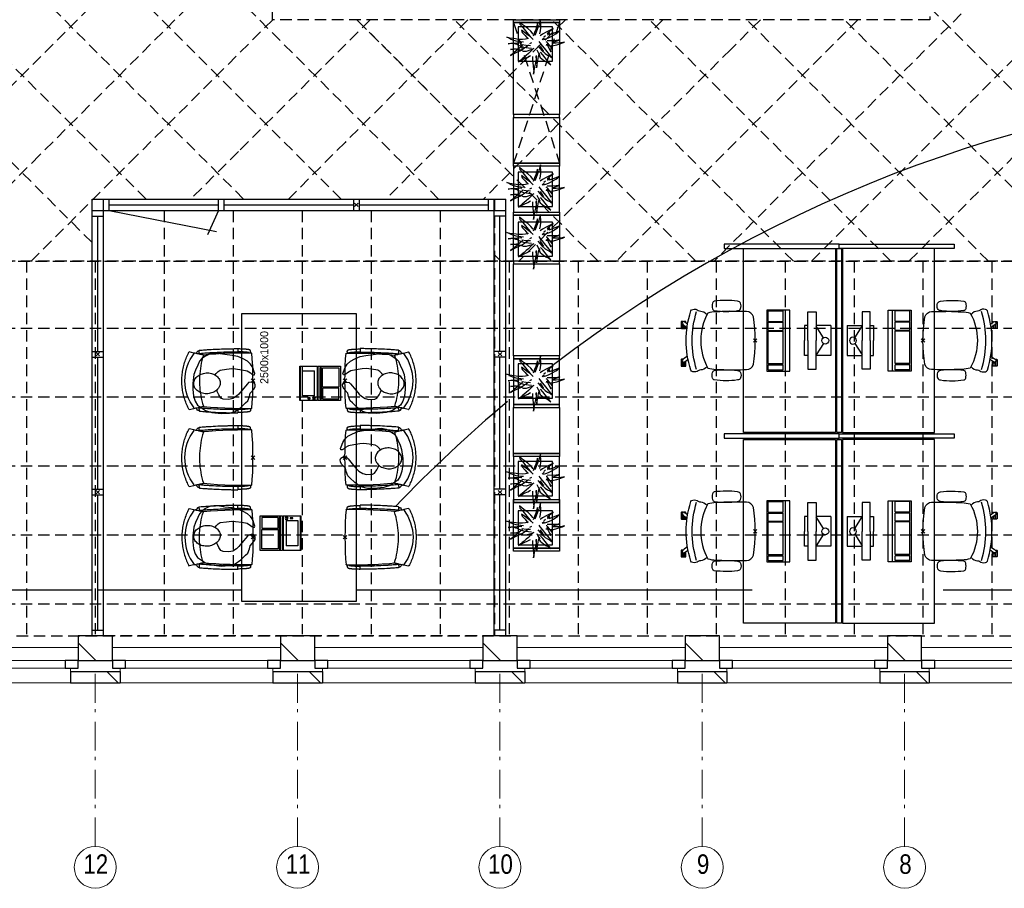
# Model space of a CAD drawing. Header units: millimetres. Extents: x 293454 to 524618, y 211738 to 307297.
# Tile 7 of 152: x 312580 to 321145, y 247976 to 255535. Entities that reach past the tile are written whole.
import ezdxf

# ---------------------------------------------------------------- set-up
doc = ezdxf.new("R2010")
doc.units = ezdxf.units.MM
doc.header["$LTSCALE"] = 400
doc.header["$PDMODE"] = 3
doc.header["$PDSIZE"] = 15
doc.linetypes.add('HIDDEN', pattern=[0.375, 0.25, -0.125])
doc.linetypes.add('STYLE_06', pattern=[1.041641, 0.625, -0.208282, 0.069427, -0.138931])
for name, color, linetype in [('-gd', 2, 'Continuous'), ('-ve', 2, 'HIDDEN'), ('co2-1-n-1-0-8_ip0', 7, 'Continuous'), ('inlay', 6, 'Continuous'), ('inr', 4, 'Continuous'), ('plafond', 255, 'HIDDEN'), ('plant', 114, 'Continuous'), ('plat', 5, 'Continuous'), ('sona-s008_ip0', 7, 'Continuous'), ('symbol', 1, 'Continuous'), ('timmerwerk-ge', 150, 'Continuous'), ('timmerwerk-ve', 8, 'HIDDEN')]:
    doc.layers.add(name, color=color, linetype=linetype)
for name, color, linetype, lineweight in [('Buitenkozijnen', 140, 'Continuous', 15), ('mat-baksteen', 5, 'Continuous', 25), ('mat-kalkzandsteen', 5, 'Continuous', 25), ('None', 7, 'Continuous', 9)]:
    doc.layers.add(name, color=color, linetype=linetype, lineweight=lineweight)
doc.styles.add('Arial Narrow', font='ARIALN.TTF', dxfattribs={"height": 222.25})
doc.styles.add('s100', font='stylu.ttf', dxfattribs={"height": 100})

# ---------------------------------------------------------------- blocks, each defined once
blk = doc.blocks.new('plafond b1')
at = {"layer": 'plafond'}
for p, q in [((20081.8, 5815.1), (15015.2, 10881.7)), ((27703.5, 10501.5), (22477.1, 5275.1)), ((27640.6, 9590.1), (23325.6, 5275.1)), ((28489.1, 9590.1), (24174.1, 5275.1)), ((19233.2, 5815.1), (15553.5, 9494.8)), ((18636.5, 9071.3), (15796.9, 6231.7)), ((18384.7, 5815.1), (15553.5, 8646.3)), ((18636.5, 8222.8), (16609.6, 6195.9)), ((17536.2, 5815.1), (15553.5, 7797.8)), ((26021.5, 5815.1), (24353.5, 7483.1)), ((17066.5, 5436.3), (15126.7, 7376.1)), ((18638.4, 7376.1), (17455.5, 6193.3)), ((19486.9, 7376.1), (18339.1, 6228.3)), ((20335.4, 7376.1), (19268, 6308.7)), ((21470.3, 5275.1), (19369.3, 7376.1)), ((20290.6, 6454.8), (19369.3, 7376.1)), ((22318.8, 5275.1), (20217.8, 7376.1)), ((21183.9, 7376.1), (20256.7, 6448.9)), ((23167.4, 5275.1), (21066.4, 7376.1)), ((22032.5, 7376.1), (21337.5, 6681.1)), ((23729.5, 7376.1), (21628.5, 5275.1)), ((24015.9, 5275.1), (21914.9, 7376.1)), ((22881, 7376.1), (22622.4, 7117.5)), ((24864.4, 5275.1), (22763.4, 7376.1)), ((25712.9, 5275.1), (23611.9, 7376.1)), ((22622.4, 7117.5), (20780, 5275.1)), ((21337.5, 6681.1), (20471.5, 5815.1)), ((20256.7, 6448.9), (19622.9, 5815.1)), ((19268, 6308.7), (18774.4, 5815.1)), ((16609.6, 6195.9), (15688.8, 5275.1)), ((17455.5, 6193.3), (16537.4, 5275.1)), ((18339.1, 6228.3), (17925.9, 5815.1)), ((17695, 5715.1), (17695, 2028.6)), ((18295, 5715.1), (18295, 2028.6)), ((18895, 5715.1), (18895, 2028.6)), ((18895, 5715.1), (18895, 2028.6)), ((19495, 5715.1), (19495, 2028.6)), ((20095, 5715.1), (20095, 2028.6)), ((20621.8, 5275.1), (20566.5, 5330.4)), ((5775, 5275.1), (34546.5, 5275.1)), ((34546.5, 5275.1), (5775, 5275.1)), ((16495, 5275.1), (16495, 2028.6)), ((17095, 5275.1), (17095, 2028.6)), ((17095, 5275.1), (17095, 2028.6)), ((20695, 5275.1), (20695, 2028.6)), ((21295, 5275.1), (21295, 2028.6)), ((21895, 5275.1), (21895, 2028.6)), ((21895, 5275.1), (21895, 2028.6)), ((22495, 5275.1), (22495, 2028.6)), ((23095, 5275.1), (23095, 2028.6)), ((23695, 5275.1), (23695, 2028.6)), ((24295, 5275.1), (24295, 2028.6)), ((24895, 5275.1), (24895, 2028.6)), ((24895, 5275.1), (24895, 2028.6)), ((34546.5, 4690.1), (210, 4690.1)), ((34546.5, 4090.1), (210, 4090.1)), ((34546.5, 3490.1), (210, 3490.1)), ((34546.5, 2890.1), (210, 2890.1)), ((34546.5, 2290.1), (210, 2290.1))]:
    blk.add_line(p, q, dxfattribs=at)
blk.add_lwpolyline([(35949, 9590.1), (35949, 15151.6), (210, 15151.6), (210, 2015.1), (34546.5, 2015.1)], dxfattribs=at)
for points in [[(18636.5, 9804.1), (24353.5, 9804.1), (24353.5, 7376.1), (18636.5, 7376.1)], [(17066.5, 5815.1), (20566.5, 5815.1), (20566.5, 2015.1), (17066.5, 2015.1)]]:
    blk.add_lwpolyline(points, close=True, dxfattribs=at)
blk = doc.blocks.new('*X48')
at = {"layer": 'None', "lineweight": 9}
blk.add_line((-148.5, -148.5), (4, 4), dxfattribs=at)
blk = doc.blocks.new('*X49')
at = {"layer": 'None', "lineweight": 9}
blk.add_line((100, 100), (200, 200), dxfattribs=at)
blk = doc.blocks.new('Penant best-uitbr  (2D)')
at = {"layer": 'mat-baksteen', "lineweight": 25}
for p, q in [((-215, 200), (215, 200)), ((-215, 100), (-215, 200)), ((215, 100), (215, 200)), ((-215, 100), (215, 100))]:
    blk.add_line(p, q, dxfattribs=at)
at = {"layer": 'mat-kalkzandsteen', "lineweight": 25}
blk.add_lwpolyline([(-148.5, 4), (148.5, 4), (148.5, -210), (-148.5, -210)], close=True, dxfattribs=at)
at = {"layer": 'mat-baksteen'}
blk.add_blockref('*X49', (0, 0), dxfattribs=at)
at = {"layer": 'mat-kalkzandsteen'}
blk.add_blockref('*X48', (0, 0), dxfattribs=at)
blk = doc.blocks.new('Gevelpui best-uitbr 1330 (2D)')
at = {"layer": 'Buitenkozijnen', "lineweight": 15}
for p, q in [((-731.5, 71), (731.5, 71)), ((-731.5, 4), (-731.5, 71)), ((-731.5, 4), (731.5, 4)), ((731.5, 4), (731.5, 71))]:
    blk.add_line(p, q, dxfattribs=at)
at = {"layer": 'Buitenkozijnen', "color": 92, "lineweight": 25}
for points in [[(-731.5, 71), (-617.5, 71), (-617.5, 4), (-731.5, 4)], [(617.5, 71), (731.5, 71), (731.5, 4), (617.5, 4)]]:
    blk.add_lwpolyline(points, close=True, dxfattribs=at)
at = {"layer": 'None', "color": 43, "linetype": 'Continuous', "lineweight": 9}
blk.add_line((-731.5, -107), (731.5, -107), dxfattribs=at)
at = {"layer": 'None', "color": 43, "linetype": 'Continuous', "lineweight": 9, "flags": 128}
blk.add_lwpolyline([(-665, 71), (-665, 200), (665, 200), (665, 71)], dxfattribs=at)
blk = doc.blocks.new('SONA-S008_B2')
at = {"layer": '-gd'}
blk.add_open_spline([(-253, -509.5), (-87.8, -560.2), (87.8, -560.2), (253, -509.5)], degree=3, dxfattribs=at)
for points in [[(-206.6, -15.8), (-79.4, 5.3), (79.6, 5.3), (206.6, -15.8)], [(-253, -272.1), (-257.1, -206.8), (-252.1, -139.2), (-253, -73.9)], [(-253, -73.9), (-253.4, -51.6), (-233.1, -20.2), (-206.6, -15.8)], [(206.6, -15.8), (233.1, -20.2), (253.4, -51.6), (253, -73.9)], [(253, -73.9), (252.1, -139.2), (257.1, -206.8), (253, -272.1)], [(-342.5, -153.6), (-353.5, -221.1), (-351.5, -287.6), (-342.5, -355.4)], [(-325.3, -126.1), (-337, -131.7), (-340.4, -140.8), (-342.5, -153.6)], [(-277.9, -126.1), (-287.8, -121.3), (-315.3, -121.3), (-325.3, -126.1)], [(-260.7, -153.6), (-262.7, -140.8), (-266.2, -131.7), (-277.9, -126.1)], [(-260.7, -355.4), (-251.6, -287.6), (-249.7, -221.1), (-260.7, -153.6)], [(260.6, -355.4), (251.6, -287.6), (249.7, -221.1), (260.6, -153.6)], [(260.6, -153.6), (262.7, -140.8), (266.2, -131.7), (277.9, -126.1)], [(277.9, -126.1), (287.8, -121.3), (315.3, -121.3), (325.3, -126.1)], [(325.3, -126.1), (337, -131.7), (340.4, -140.8), (342.5, -153.6)], [(342.5, -153.6), (353.4, -221.1), (351.5, -287.6), (342.5, -355.4)], [(-250.7, -332.5), (-253.1, -331.7), (-255.4, -330.9), (-257.6, -330.2)], [(-255.2, -303.9), (-254.1, -304.3), (-252.9, -304.7), (-251.7, -305.1)], [(-238.9, -411.5), (-253, -365.7), (-250.2, -318.7), (-253, -272.1)], [(253, -272.1), (250.2, -318.7), (253, -365.7), (238.9, -411.5)], [(256.9, -323.2), (255, -323.8), (253.1, -324.4), (251, -325.1)], [(251.9, -297.7), (252.9, -297.4), (253.8, -297.1), (254.7, -296.8)], [(-342.5, -355.4), (-341.5, -363), (-333.6, -369.9), (-326.1, -371.8)], [(-326.1, -371.8), (-310.3, -375.7), (-292.8, -375.7), (-277, -371.8)], [(-277, -371.8), (-269.5, -369.9), (-261.7, -363), (-260.7, -355.4)], [(-227.3, -418.1), (-247.1, -436.6), (-255.7, -455.2), (-255.5, -473.7)], [(238.9, -411.5), (95.4, -494.5), (-95.5, -494.5), (-238.9, -411.5)], [(255.5, -473.7), (255.7, -455.2), (247.1, -436.6), (227.3, -418.1)], [(277, -371.8), (269.5, -369.9), (261.7, -363), (260.6, -355.4)], [(326.1, -371.8), (310.3, -375.7), (292.8, -375.7), (277, -371.8)], [(342.5, -355.4), (341.5, -363), (333.6, -369.9), (326.1, -371.8)], [(-255.5, -473.7), (-255.4, -489), (-270.3, -500.1), (-272.1, -515.2)], [(272.1, -515.2), (270.3, -500.1), (255.4, -489), (255.5, -473.7)], [(-272.1, -515.2), (-274.4, -533.8), (-273.7, -555.7), (-258.6, -560.1)], [(-258.6, -560.1), (-77.4, -613.6), (78.8, -613.6), (258.6, -560.1)], [(-185.5, -615.4), (-185.5, -615.4), (-176.5, -602.9), (-162.6, -583.8)], [(-134.5, -588.9), (-152.4, -613.6), (-164.7, -630.5), (-164.7, -630.5)], [(143.1, -630.4), (143.1, -630.4), (131.8, -614.9), (115.2, -592)], [(143.7, -587.5), (156, -604.4), (163.9, -615.2), (163.9, -615.2)], [(258.6, -560.1), (273.7, -555.6), (274.4, -533.8), (272.1, -515.2)], [(-222.5, -641.1), (-222.5, -641.1), (-222.4, -632.9), (-222.4, -632.9)], [(-218.8, -644.8), (-220.8, -644.8), (-222.5, -643.1), (-222.5, -641.1)], [(-222.4, -606.9), (-222.4, -604.9), (-220.7, -603.3), (-218.7, -603.3)], [(-222.4, -615.1), (-222.4, -615.1), (-222.4, -606.9), (-222.4, -606.9)], [(-218.8, -615.1), (-218.8, -615.1), (-222.4, -615.1), (-222.4, -615.1)], [(-222.4, -629.9), (-222.4, -629.9), (-222.4, -618.1), (-222.4, -618.1)], [(-222.4, -618.1), (-222.4, -618.1), (-198.5, -618.1), (-198.5, -618.1)], [(-198.6, -630), (-198.6, -630), (-222.4, -629.9), (-222.4, -629.9)], [(-222.4, -632.9), (-222.4, -632.9), (-218.8, -632.9), (-218.8, -632.9)], [(-198.5, -615.1), (-198.5, -615.1), (-218.8, -615.1), (-218.8, -615.1)], [(-218.8, -632.9), (-218.8, -632.9), (-198.6, -633), (-198.6, -633)], [(-166.5, -644.9), (-166.5, -644.9), (-218.8, -644.8), (-218.8, -644.8)], [(-218.7, -603.3), (-218.7, -603.3), (-192, -603.3), (-176.8, -603.3)], [(-198.6, -633), (-198.6, -633), (-198.6, -630), (-198.6, -630)], [(-198.6, -630), (-198.6, -630), (-186.7, -630), (-186.7, -630)], [(-198.6, -633), (-198.6, -633), (-186.7, -633), (-186.7, -633)], [(-198.5, -618.1), (-198.5, -618.1), (-198.5, -615.1), (-198.5, -615.1)], [(-198.5, -615.1), (-198.5, -615.1), (-186.7, -615.2), (-186.7, -615.2)], [(-198.5, -618.1), (-198.5, -618.1), (-189.1, -618.2), (-187.1, -618.2)], [(-182.7, -633.4), (-188.4, -629.2), (-189.7, -621.1), (-185.5, -615.4)], [(-185.4, -615.2), (-186.2, -615.2), (-186.7, -615.2), (-186.7, -615.2)], [(-186.7, -615.2), (-186.7, -615.2), (-186.7, -616.4), (-186.7, -617.3)], [(-185.9, -630), (-186.4, -630), (-186.7, -630), (-186.7, -630)], [(-186.7, -630), (-186.7, -630), (-186.7, -633), (-186.7, -633)], [(-186.7, -633), (-186.7, -633), (-185.3, -633), (-183.1, -633)], [(-164.7, -630.5), (-168.8, -636.2), (-176.9, -637.5), (-182.7, -633.4)], [(-182.7, -633.4), (-182.7, -633.4), (-182.7, -633.4), (-182.7, -633.4)], [(-167.1, -633), (-166.7, -633), (-166.5, -633), (-166.5, -633)], [(-166.5, -633), (-166.5, -633), (-162.9, -633.1), (-162.9, -633.1)], [(-162.9, -641.3), (-162.9, -643.3), (-164.5, -644.9), (-166.5, -644.9)], [(-162.8, -630.1), (-162.8, -630.1), (-163.4, -630.1), (-164.4, -630)], [(-162.9, -633.1), (-162.9, -633.1), (-162.9, -641.3), (-162.9, -641.3)], [(-162.8, -628), (-162.8, -629.2), (-162.8, -630.1), (-162.8, -630.1)], [(106.4, -606.6), (106.4, -604.6), (108, -603), (110, -603)], [(106.4, -614.8), (106.4, -614.8), (106.4, -606.6), (106.4, -606.6)], [(110.1, -614.8), (110.1, -614.8), (106.4, -614.8), (106.4, -614.8)], [(106.4, -629.7), (106.4, -629.7), (106.4, -617.8), (106.4, -617.8)], [(106.4, -617.8), (106.4, -617.8), (130.3, -617.8), (130.3, -617.8)], [(130.3, -629.6), (130.3, -629.6), (106.4, -629.7), (106.4, -629.7)], [(106.4, -640.9), (106.4, -640.9), (106.4, -632.7), (106.4, -632.7)], [(106.4, -632.7), (106.4, -632.7), (110.1, -632.7), (110.1, -632.7)], [(110.1, -644.5), (108.1, -644.5), (106.5, -642.9), (106.4, -640.9)], [(110, -603), (110, -603), (115.6, -603), (123.1, -603)], [(130.3, -614.8), (130.3, -614.8), (110.1, -614.8), (110.1, -614.8)], [(110.1, -632.7), (110.1, -632.7), (130.3, -632.6), (130.3, -632.6)], [(162.4, -644.4), (162.4, -644.4), (110.1, -644.5), (110.1, -644.5)], [(130.3, -617.8), (130.3, -617.8), (130.3, -614.8), (130.3, -614.8)], [(130.3, -614.8), (130.3, -614.8), (130.9, -614.8), (131.7, -614.8)], [(130.3, -617.8), (130.3, -617.8), (131.9, -617.8), (133.9, -617.8)], [(130.3, -632.6), (130.3, -632.6), (130.3, -629.6), (130.3, -629.6)], [(130.3, -629.6), (130.3, -629.6), (142.1, -629.6), (142.1, -629.6)], [(130.3, -632.6), (130.3, -632.6), (142.2, -632.6), (142.2, -632.6)], [(142.5, -629.6), (142.3, -629.6), (142.1, -629.6), (142.1, -629.6)], [(142.1, -629.6), (142.1, -629.6), (142.2, -632.6), (142.2, -632.6)], [(142.2, -632.6), (142.2, -632.6), (143.3, -632.6), (145.1, -632.6)], [(161.1, -633.2), (155.3, -637.4), (147.2, -636.1), (143.1, -630.4)], [(154.9, -602.9), (159.4, -602.9), (162.3, -602.9), (162.3, -602.9)], [(163.9, -615.2), (168.1, -621), (166.8, -629.1), (161.1, -633.2)], [(161.1, -633.2), (161.1, -633.2), (161.1, -633.2), (161.1, -633.2)], [(161.8, -632.6), (162.2, -632.6), (162.4, -632.6), (162.4, -632.6)], [(162.3, -602.9), (164.4, -602.9), (166, -604.6), (166, -606.6)], [(162.4, -632.6), (162.4, -632.6), (166, -632.6), (166, -632.6)], [(166, -640.8), (166, -642.8), (164.4, -644.4), (162.4, -644.4)], [(166, -614.8), (166, -614.8), (164.6, -614.8), (163.5, -614.8)], [(166, -629.6), (166, -629.6), (165.4, -629.6), (164.4, -629.6)], [(165.3, -617.8), (165.8, -617.8), (166, -617.8), (166, -617.8)], [(166, -606.6), (166, -606.6), (166, -614.8), (166, -614.8)], [(166, -617.8), (166, -617.8), (166, -618.6), (166, -619.9)], [(166, -625.7), (166, -627.8), (166, -629.6), (166, -629.6)], [(166, -632.6), (166, -632.6), (166, -640.8), (166, -640.8)]]:
    blk.add_open_spline(points, degree=3)
at = {"layer": 'sona-s008_ip0'}
blk.add_point((0, 0), dxfattribs=at)
blk = doc.blocks.new('SYMB-CMP4_B2')
for p, q in [((-130, 558.1), (130, 558.1)), ((-130, 558.1), (-130, 428.1)), ((130, 558.1), (130, 428.1)), ((-25.3, 491.9), (-125, 428.1)), ((25.3, 491.9), (125, 428.1)), ((-250, 358.1), (-250, 428.1)), ((-250, 428.1), (0, 428.1)), ((0, 358.1), (-250, 358.1)), ((-130, 358.1), (-130, 328.1)), ((250, 428.1), (0, 428.1)), ((0, 358.1), (250, 358.1)), ((130, 358.1), (130, 328.1)), ((250, 358.1), (250, 428.1)), ((-130, 328.1), (0, 328.1)), ((130, 328.1), (0, 328.1)), ((265, 200), (-265, 200)), ((-265, 200), (-265, 0)), ((265, 0), (265, 200)), ((265, 162.9), (-265, 162.9)), ((-166.8, 141.5), (-259.7, 141.5)), ((-259.7, 12.9), (-259.7, 141.5)), ((-166.8, 12.9), (-166.8, 141.5)), ((-88, 141.5), (-159.1, 141.5)), ((-159.1, 12.9), (-159.1, 141.5)), ((-88, 12.9), (-88, 141.5)), ((200.4, 141.5), (-81.5, 141.5)), ((-81.5, 12.9), (-81.5, 141.5)), ((200.4, 12.9), (200.4, 141.5)), ((254.7, 141.5), (212.3, 141.5)), ((212.3, 12.9), (212.3, 141.5)), ((254.7, 12.9), (254.7, 141.5)), ((-265, 0), (265, 0)), ((-166.8, 12.9), (-259.7, 12.9)), ((-88, 12.9), (-159.1, 12.9)), ((200.4, 12.9), (-81.5, 12.9)), ((254.7, 12.9), (212.3, 12.9))]:
    blk.add_line(p, q)
blk.add_circle((0, 508.1), 30)
blk = doc.blocks.new('co2-1-n-1-0-8_b2')
for p, q in [((-251.5, -20.3), (-255.8, -20.3)), ((251.5, -20.3), (255.8, -20.3)), ((-249.1, -132.2), (-279.1, -131.7)), ((-251.6, -131.7), (-251.6, -132.2)), ((251.6, -131.7), (251.6, -132.2)), ((-250, -554.2), (-241.1, -513.2)), ((-239.3, -492.8), (-236.8, -493.3)), ((-231.5, -468.8), (-234.2, -468.3)), ((-220.5, -431.4), (-220.7, -431.4)), ((220.7, -431.4), (220.5, -431.4)), ((234.4, -468), (231.4, -468.6)), ((236.7, -493), (239.1, -492.6)), ((241.1, -513.2), (250, -554.2))]:
    blk.add_line(p, q)
at = {"flags": 128}
for points in [[(-238.5, -9.5), (-189.8, -6), (-126.6, -2.7), (-63.3, -0.7), (0, 0)], [(0, 0), (63.3, -0.7), (126.6, -2.7), (189.8, -6), (238.5, -9.5)], [(-255.8, -20.3), (-257.1, -20.4), (-258.3, -20.7), (-259.5, -21.1), (-260.7, -21.6), (-261.9, -22.1), (-263, -22.8), (-264.1, -23.6), (-265.4, -24.8), (-266.8, -26.5), (-267.8, -28.1), (-268.4, -29.4), (-268.8, -30.4), (-269.5, -32.8), (-270, -34.9), (-270.5, -37.1), (-270.9, -39.4), (-271.3, -41.9), (-271.6, -44.3), (-272, -46.9), (-272.4, -49.7), (-272.7, -52.9), (-273.1, -56.4), (-273.5, -60.3), (-273.8, -64.4), (-274.2, -69.1), (-274.6, -74.7), (-275, -81.4), (-275.4, -89.2), (-275.8, -98.1), (-276, -105.6), (-276.2, -113.7), (-276.3, -122.4), (-276.4, -131.8)], [(-223.6, -431.8), (-228.8, -369.6), (-233.1, -307.4), (-236.5, -244.1), (-239, -180.9), (-240.5, -117.6), (-241, -54.2), (-240.8, -12)], [(240.8, -12), (240.9, -73.4), (240.1, -134.8), (238.4, -198.1), (235.7, -261.3), (232, -324.6), (227.4, -387.7), (223.6, -431.8)], [(255.8, -20.3), (257.1, -20.4), (258.3, -20.7), (259.5, -21.1), (260.7, -21.6), (261.9, -22.1), (263, -22.8), (264.1, -23.6), (265.4, -24.8), (266.8, -26.5), (267.8, -28.1), (268.4, -29.4), (268.8, -30.4), (269.5, -32.8), (270, -34.9), (270.5, -37.1), (270.9, -39.4), (271.3, -41.9), (271.6, -44.3), (272, -46.9), (272.4, -49.7), (272.7, -52.9), (273.1, -56.4), (273.5, -60.3), (273.8, -64.4), (274.2, -69.1), (274.6, -74.7), (275, -81.4), (275.4, -89.2), (275.8, -98.1), (276, -105.6), (276.2, -113.7), (276.3, -122.4), (276.4, -131.8)], [(-250, -468), (-253.3, -468.2), (-255.6, -468.2), (-257.8, -468.2), (-259.7, -468), (-261.4, -467.8), (-262.7, -467.5), (-264.9, -466.6), (-266.3, -450.4), (-267.4, -435.8), (-268.5, -422.4), (-269.3, -410.3), (-270, -401), (-270.6, -392.6), (-271.1, -385.1), (-271.5, -378.5), (-271.8, -372.8), (-272.1, -368), (-272.9, -354.6), (-273.7, -340.4), (-274.5, -325.4), (-275.2, -310.1), (-275.8, -294.9), (-276.6, -274.8), (-277.3, -254.8), (-277.8, -234.9), (-278, -228.3), (-278.2, -221.8), (-278.3, -215.3), (-278.4, -208.9), (-278.5, -202.3), (-278.7, -195.2), (-278.8, -187.2), (-278.9, -178.1), (-279, -168.1), (-279.1, -157), (-279.1, -144.8), (-279.1, -131.7)], [(-240.5, -95.2), (-241.5, -95.2), (-243, -95.2), (-244.8, -95.2), (-246.8, -95.2), (-248.9, -95.3), (-251, -95.3)], [(-250, -468), (-248.5, -467.9), (-246.1, -467.6), (-243.8, -467.2), (-241.7, -466.8), (-239.8, -466.3), (-238.2, -465.8), (-237, -465.2), (-235, -464), (-236.3, -448.9), (-237.4, -435.5), (-238.3, -423.4), (-239.1, -412.6), (-239.8, -403.2), (-240.3, -395.1), (-240.8, -388.6), (-241.2, -382.4), (-241.6, -376), (-242, -369.6), (-242.4, -363.2), (-243.5, -343.6), (-244.5, -323.8), (-245.4, -304), (-246.2, -285.1), (-246.9, -266.1), (-247.5, -247.9), (-247.9, -231.1), (-248, -226.2), (-248.2, -220.5), (-248.3, -213.9), (-248.5, -206.4), (-248.6, -197.9), (-248.8, -188.5), (-248.9, -176.2), (-249, -162.7), (-249.1, -147.9), (-249.1, -132.2)], [(249.1, -132.2), (249.1, -146.9), (249, -160.6), (248.9, -172.9), (248.8, -183.9), (248.7, -193.5), (248.5, -201.8), (248.4, -208.3), (248.3, -214.7), (248.2, -221.1), (248, -227.6), (247.9, -234.1), (247.3, -253.9), (246.6, -273.8), (245.9, -293.6), (245, -312.5), (244.1, -331.4), (243.2, -349.5), (242.2, -366.2), (241.9, -371), (241.5, -376.6), (241.1, -383.1), (240.6, -390.6), (240.1, -398.9), (239.4, -408.1), (238.5, -420.2), (237.5, -433.4), (236.4, -447.9), (235, -464), (237, -465.2), (238.2, -465.8), (239.8, -466.3), (241.7, -466.8), (243.8, -467.2), (246.1, -467.6), (248.5, -467.9), (250, -468)], [(240.7, -95.2), (241.5, -95.2), (243, -95.2), (244.8, -95.2), (246.8, -95.2), (248.9, -95.3), (250.8, -95.3)], [(250, -468), (253.3, -468.2), (255.6, -468.2), (257.8, -468.2), (259.7, -468), (261.4, -467.8), (262.7, -467.5), (263.7, -467.1), (265, -466.1), (266, -453.4), (267, -441.6), (267.8, -430.7), (268.6, -420.8), (269.2, -412), (269.8, -404.1), (270.3, -397.1), (270.7, -390.6), (271.1, -384.3), (271.5, -377.9), (271.9, -371.5), (272.3, -365), (273.4, -345.2), (274.5, -325.3), (275.4, -305.3), (276, -290.1), (276.6, -274.8), (277.1, -259.7), (277.6, -245.3), (277.9, -231.9), (278, -226.9), (278.2, -221.2), (278.3, -214.5), (278.5, -206.9), (278.6, -198.4), (278.7, -188.9), (278.9, -176.5), (279, -162.9), (279.1, -148), (279.1, -131.7), (249.1, -132.2)], [(-241.1, -513.2), (-239, -503.7), (-237.1, -494.8), (-234.9, -484.6), (-232.9, -475.3), (-231.1, -466.9), (-229.4, -459.3), (-228, -452.7), (-226.8, -447), (-225.7, -442.2), (-224.9, -438.4)], [(-224.9, -438.4), (-224.4, -436.2), (-224.1, -434.5), (-223.8, -433.2), (-223.6, -432.5)], [(-223.7, -432.8), (-223.7, -432.8), (-223.6, -432.5)], [(-223.6, -431.7), (-223.6, -431.7), (-223.6, -431.8)], [(0, -465.5), (-18.1, -465.2), (-36.1, -464.6), (-59.3, -463.1), (-82.5, -460.9), (-105.6, -457.9), (-128.5, -454.2), (-151.9, -449.7), (-175, -444.4), (-197.9, -438.3), (-220.5, -431.4)], [(220.5, -431.4), (198.1, -438.3), (175.3, -444.3), (152.1, -449.7), (128.5, -454.2), (105.7, -457.9), (82.8, -460.8), (59.5, -463.1), (36.1, -464.6), (18.1, -465.2), (0, -465.5)], [(223.6, -431.8), (223.6, -431.7), (223.6, -431.7)], [(223.6, -432.5), (223.6, -432.5), (223.7, -432.8)], [(223.6, -432.5), (223.7, -432.8), (224, -434), (224.4, -435.9), (224.9, -438.4)], [(224.9, -438.4), (225.7, -442.2), (226.8, -447), (228, -452.7), (229.4, -459.3), (231.1, -466.8), (232.9, -475.2), (234.9, -484.6), (237.1, -494.8), (239, -503.7), (241.1, -513.2)], [(-248.6, -556.9), (-241.7, -560.6), (-230.9, -566), (-220.5, -570.8), (-209.7, -575.6), (-197.7, -580.6), (-185.6, -585.3), (-173.3, -589.7), (-161, -593.7), (-148.6, -597.5), (-136.1, -601), (-123.5, -604.2), (-110.8, -607), (-98.1, -609.6), (-85.4, -611.8), (-72.6, -613.8), (-59.7, -615.4), (-46.8, -616.7), (-33.9, -617.7), (-22.6, -618.2), (-10.7, -618.6), (0, -618.7)], [(0, -618.7), (7.7, -618.6), (19.8, -618.3), (31.2, -617.8), (42.9, -617), (55.8, -615.8), (68.7, -614.3), (81.5, -612.4), (94.3, -610.3), (107, -607.8), (119.7, -605.1), (132.3, -602), (144.8, -598.6), (157.2, -594.9), (169.5, -590.9), (181.8, -586.7), (194, -582.1), (206, -577.2), (217.9, -572), (228.2, -567.2), (238.9, -562), (248.7, -556.9)]]:
    blk.add_lwpolyline(points, dxfattribs=at)
for centre, radius, start, end in [((-251.5, -32.8), 12.5, 31.88123, 90), ((-251.5, -32.8), 12.5, 293.14629, 327.65776), ((-238.3, -12), 2.5, 94.56646, 179.48074), ((238.3, -12), 2.5, 0.51926, 85.43354), ((251.5, -32.8), 12.5, 90, 148.11877), ((251.5, -32.8), 12.5, 212.34224, 246.85371), ((-233.6, -464.5), 28.8, 186.1005, 258.54259), ((-166.7, -477.3), 75, 191.73142, 197.31644), ((-233.7, -464.5), 3.77, 192.88655, 261.7566), ((0.2, -200.9), 391.2, 232.63547, 269.9709), ((-226.1, -432), 2.5, 341.68171, 5.2297), ((-226.1, -431.9), 2.5, 347.79098, 5.22757), ((-0.2, -200.9), 391.2, 270.03074, 307.36288), ((226.1, -431.9), 2.5, 174.77243, 192.20902), ((226.1, -432), 2.5, 174.778, 187.14446), ((226.1, -432), 2.5, 187.15482, 198.3185), ((234, -464.6), 3.4, 276.6537, 346.92859), ((166.7, -477.3), 75, 342.67468, 348.45132), ((234, -464.6), 28.4, 280.35782, 354.00571), ((-247.5, -554.8), 2.5, 167.79098, 242.16084), ((247.5, -554.8), 2.5, 297.83916, 12.20902)]:
    blk.add_arc(centre, radius, start, end)
for points in [[(-243.3, -32.8), (-243.7, -32.8), (-244.1, -33.5), (-245, -36.2), (-245.5, -38.1), (-246.4, -43.2), (-246.9, -46.3), (-247.8, -53.6), (-248.3, -57.8), (-249.1, -67), (-249.5, -72), (-250.2, -82.7), (-250.6, -88.4), (-251.1, -100.3), (-251.3, -106.4), (-251.5, -118.9), (-251.6, -125.3), (-251.6, -131.7)], [(243.3, -32.8), (243.7, -32.8), (244.1, -33.5), (245, -36.2), (245.5, -38.1), (246.4, -43.2), (246.9, -46.3), (247.8, -53.6), (248.3, -57.8), (249.1, -67), (249.5, -72), (250.2, -82.7), (250.6, -88.4), (251.1, -100.3), (251.3, -106.4), (251.5, -118.9), (251.6, -125.3), (251.6, -131.7)]]:
    blk.add_open_spline(points, degree=3, knots=[0, 0, 0, 0, 0.125, 0.125, 0.25, 0.25, 0.375, 0.375, 0.5, 0.5, 0.625, 0.625, 0.75, 0.75, 0.875, 0.875, 0.9994014, 0.9994014, 0.9994014, 0.9994014])
at = {"layer": 'co2-1-n-1-0-8_ip0'}
blk.add_point((0, 0), dxfattribs=at)
blk = doc.blocks.new('symb-LPTP_b2')
for p, q in [((150, 0), (-150, 0)), ((-150, 0), (-150, -155)), ((150, -155), (150, 0)), ((150, -5), (-150, -5)), ((-110, -25), (-110, -129)), ((110, -25), (-110, -25)), ((110, -129), (110, -25)), ((150, -155), (-150, -155)), ((150, -160), (-150, -160)), ((-150, -160), (-150, -355)), ((110, -129), (-110, -129)), ((150, -355), (150, -160)), ((-150, -355), (150, -355))]:
    blk.add_line(p, q)
for points in [[(126.4, -69.8), (133.6, -69.8), (133.6, -91.9), (126.4, -91.9)], [(128.4, -71.8), (131.6, -71.8), (131.6, -89.9), (128.4, -89.9)], [(-135, -175), (135, -175), (135, -188.8), (-135, -188.8)], [(32.1, -198.8), (-135, -198.8), (-135, -340), (32.1, -340)], [(42.1, -198.8), (135, -198.8), (135, -340), (42.1, -340)]]:
    blk.add_lwpolyline(points, close=True)
for points in [[(-129.8, -157.5, 10, 10, 0), (-110.7, -157.5, 10, 10, 0)], [(129.8, -157.5, 10, 10, 0), (110.7, -157.5, 10, 10, 0)]]:
    blk.add_lwpolyline(points, format="xyseb")
for radius in [12.6, 7.57]:
    blk.add_circle((130, -123.9), radius)
blk = doc.blocks.new('tfel 2500x1000')
at = {"layer": 'inr'}
blk.add_lwpolyline([(-2500, -500), (0, -500), (0, 500), (-2500, 500)], close=True, dxfattribs=at)
at = {"layer": 'inr', "rotation": 180}
blk.add_blockref('co2-1-n-1-0-8_b2', (-1942.8, 400), dxfattribs=at)
at = {"layer": 'inr', "xscale": -1, "rotation": 180}
for name, p in [('co2-1-n-1-0-8_b2', (-1250, 400)), ('co2-1-n-1-0-8_b2', (-580.7, 400)), ('symb-LPTP_b2', (-1907.2, -16.5))]:
    blk.add_blockref(name, p, dxfattribs=at)
at = {"layer": 'inr', "xscale": -1}
for name, p in [('symb-LPTP_b2', (-603.6, -7)), ('co2-1-n-1-0-8_b2', (-1942.8, -400))]:
    blk.add_blockref(name, p, dxfattribs=at)
at = {"layer": 'inr'}
for p in [(-1250, -400), (-580.7, -400)]:
    blk.add_blockref('co2-1-n-1-0-8_b2', p, dxfattribs=at)
at = {"layer": 'symbol', "style": 's100'}
blk.add_text('2500x1000', height=69.56, dxfattribs=at).set_placement((-608.6, 267.5))
blk = doc.blocks.new('SYMB-PS01_B2')
blk.add_lwpolyline([(58.6, 67.4), (69.9, 77.8), (86, 96.6), (96.2, 116.4), (97.7, 170.3), (98.9, 217.4), (92.2, 250.7), (80.6, 302.7), (67.2, 348.9), (45.4, 376.3), (34.1, 387.9), (26.6, 400.2), (25.8, 409.6), (35.8, 414.1), (52.2, 410), (91.1, 399.8), (121.7, 384.5), (148.5, 360), (172.8, 323.3), (197.5, 278.9), (212.1, 231.9), (226.3, 168.8), (242.3, 111.1), (246.7, 76.3), (243.8, 35.7), (228.6, 1.8), (211, -31.7), (189.9, -56.4), (157.6, -74.3), (117.4, -97.9), (79.2, -115.8), (3.3, -132.4), (-46.9, -138.2), (-106.7, -136.4), (-153.5, -126.6), (-188.7, -109.6), (-215.4, -77.6), (-241.3, -46.4), (-264.4, 7.1), (-281.7, 87.7), (-285.3, 159.4), (-274.4, 212.1), (-245.6, 262.8), (-208.8, 307.7), (-193.1, 328.9), (-157.4, 347.2), (-130.7, 355.4), (-98.1, 391.1), (-80.1, 403.4), (-61.1, 407.8), (-46.6, 401.9), (-35.3, 388.5), (-34.1, 373.2), (-36.8, 351.9), (-46.2, 340), (-98.7, 286.6), (-128.1, 256.2), (-144.3, 235.4), (-162, 200.8), (-165.4, 167), (-158.2, 116.6), (-147, 99), (-118, 82.3), (-92.6, 73.9), (-75.3, 68.1)])
blk.add_lwpolyline([(-98.1, -12.2, 0.078796), (-89.7, -57.2, 0.088041), (-69.3, -92.8, 0.105312), (-38.1, -117.4, 0.121926), (-4.5, -124.7, 0.121926), (28.7, -115.5, 0.105312), (58.5, -89.2, 0.088041), (76.7, -52.4, 0.078796), (82.6, -7.1, 0.078796), (74.1, 37.9, 0.088041), (53.8, 73.5, 0.105312), (22.6, 98.1, 0.121926), (-11.1, 105.4, 0.121926), (-44.2, 96.2, 0.105312), (-74, 69.9, 0.088041), (-92.2, 33.1, 0.078796)], format="xyb", close=True)
blk = doc.blocks.new('boom nieuw 01')
at = {"layer": 'plant', "extrusion": (0, -4.44089e-16, -1)}
for p, q in [((-238, 749), (-257, 677)), ((-238, 749), (-257, 677)), ((-225, 789), (-238, 749)), ((-225, 789), (-238, 749)), ((-225, 745), (-225, 789)), ((-225, 745), (-225, 789)), ((-219, 696), (-225, 745)), ((-219, 696), (-225, 745)), ((-574, 694), (-627, 737)), ((-627, 737), (-616, 698)), ((-574, 694), (-627, 737)), ((-627, 737), (-616, 698)), ((-616, 698), (-564, 639)), ((-616, 698), (-564, 639)), ((-531, 541), (-584, 584)), ((-584, 584), (-573, 545)), ((-531, 541), (-584, 584)), ((-584, 584), (-573, 545)), ((-519, 654), (-574, 694)), ((-519, 654), (-574, 694)), ((-564, 639), (-510, 574)), ((-564, 639), (-510, 574)), ((-467, 618), (-519, 654)), ((-467, 618), (-519, 654)), ((-510, 574), (-463, 510)), ((-510, 574), (-463, 510)), ((-412, 565), (-467, 618)), ((-412, 565), (-467, 618)), ((-369, 511), (-412, 565)), ((-369, 511), (-412, 565)), ((-316, 598), (-344, 540)), ((-298, 670), (-316, 598)), ((-284, 619), (-308, 551)), ((-284, 619), (-308, 551)), ((-285, 709), (-298, 670)), ((-285, 665), (-285, 709)), ((-279, 616), (-285, 665)), ((-257, 677), (-284, 619)), ((-257, 677), (-284, 619)), ((-243, 519), (-227, 576)), ((-243, 519), (-227, 576)), ((-227, 576), (-219, 630)), ((-227, 576), (-219, 630)), ((-219, 630), (-219, 696)), ((-219, 630), (-219, 696)), ((-55, 579), (-119, 548)), ((-55, 579), (-119, 548)), ((-101, 524), (-55, 560)), ((-101, 524), (-55, 560)), ((9, 617), (-55, 579)), ((9, 617), (-55, 579)), ((-55, 560), (-36, 579)), ((-55, 560), (-36, 579)), ((-36, 579), (9, 617)), ((-36, 579), (9, 617)), ((126, 569), (73, 551)), ((126, 569), (73, 551)), ((92, 539), (126, 569)), ((92, 539), (126, 569)), ((-831, 440), (-863, 451)), ((-863, 451), (-808, 440)), ((-831, 440), (-863, 451)), ((-863, 451), (-808, 440)), ((-793, 417), (-831, 440)), ((-793, 417), (-831, 440)), ((-808, 440), (-733, 432)), ((-808, 440), (-733, 432)), ((-751, 400), (-793, 417)), ((-751, 400), (-793, 417)), ((-690, 378), (-751, 400)), ((-690, 378), (-751, 400)), ((-733, 432), (-646, 419)), ((-733, 432), (-646, 419)), ((-601, 365), (-690, 378)), ((-601, 365), (-690, 378)), ((-646, 419), (-567, 415)), ((-646, 419), (-567, 415)), ((-573, 545), (-520, 486)), ((-573, 545), (-520, 486)), ((-567, 415), (-510, 423)), ((-567, 415), (-510, 423)), ((-476, 501), (-531, 541)), ((-476, 501), (-531, 541)), ((-520, 486), (-467, 421)), ((-520, 486), (-467, 421)), ((-510, 423), (-451, 434)), ((-510, 423), (-451, 434)), ((-424, 465), (-476, 501)), ((-424, 465), (-476, 501)), ((-463, 510), (-423, 466)), ((-463, 510), (-423, 466)), ((-369, 412), (-424, 465)), ((-369, 412), (-424, 465)), ((-423, 466), (-397, 444)), ((-423, 466), (-397, 444)), ((-344, 540), (-368, 472)), ((-308, 551), (-333, 488)), ((-308, 551), (-333, 488)), ((-187, 511), (-234, 479)), ((-187, 511), (-234, 479)), ((-195, 409), (-161, 444)), ((-119, 548), (-187, 511)), ((-170, 410), (-128, 424)), ((-170, 410), (-128, 424)), ((-167, 460), (-136, 488)), ((-167, 460), (-136, 488)), ((-128, 424), (-78, 443)), ((-128, 424), (-78, 443)), ((-15, 385), (-100, 387)), ((-15, 385), (-100, 387)), ((-95, 500), (-50, 537)), ((-78, 443), (-25, 464)), ((-78, 443), (-25, 464)), ((-4, 517), (-70, 496)), ((-4, 517), (-70, 496)), ((-25, 464), (20, 490)), ((-25, 464), (20, 490)), ((71, 388), (-15, 385)), ((71, 388), (-15, 385)), ((73, 551), (-4, 517)), ((73, 551), (-4, 517)), ((20, 490), (61, 517)), ((20, 490), (61, 517)), ((51, 371), (104, 389)), ((51, 371), (104, 389)), ((61, 517), (92, 539)), ((61, 517), (92, 539)), ((140, 402), (71, 388)), ((140, 402), (71, 388)), ((104, 389), (140, 402)), ((104, 389), (140, 402)), ((-838, 331), (-790, 339)), ((-838, 331), (-790, 339)), ((-787, 335), (-838, 331)), ((-787, 335), (-838, 331)), ((-794, 221), (-746, 230)), ((-794, 221), (-746, 230)), ((-743, 226), (-794, 221)), ((-743, 226), (-794, 221)), ((-790, 339), (-724, 343)), ((-790, 339), (-724, 343)), ((-737, 335), (-787, 335)), ((-737, 335), (-787, 335)), ((-746, 230), (-680, 234)), ((-746, 230), (-680, 234)), ((-694, 225), (-743, 226)), ((-694, 225), (-743, 226)), ((-691, 320), (-737, 335)), ((-724, 343), (-665, 349)), ((-724, 343), (-665, 349)), ((-686, 193), (-722, 163)), ((-686, 193), (-722, 163)), ((-647, 211), (-694, 225)), ((-647, 211), (-694, 225)), ((-636, 315), (-691, 320)), ((-636, 315), (-691, 320)), ((-688, 167), (-620, 196)), ((-688, 167), (-620, 196)), ((-648, 228), (-686, 193)), ((-648, 228), (-686, 193)), ((-642, 298), (-680, 321)), ((-642, 298), (-680, 321)), ((-680, 234), (-621, 240)), ((-680, 234), (-621, 240)), ((-665, 349), (-613, 352)), ((-665, 349), (-613, 352)), ((-604, 263), (-648, 228)), ((-604, 263), (-648, 228)), ((-592, 206), (-647, 211)), ((-592, 206), (-647, 211)), ((-601, 281), (-642, 298)), ((-601, 281), (-642, 298)), ((-620, 196), (-568, 225)), ((-620, 196), (-568, 225)), ((-613, 352), (-578, 349)), ((-613, 352), (-578, 349)), ((-553, 314), (-604, 263)), ((-553, 314), (-604, 263)), ((-547, 362), (-601, 365)), ((-547, 362), (-601, 365)), ((-540, 259), (-601, 281)), ((-540, 259), (-601, 281)), ((-549, 186), (-592, 206)), ((-549, 186), (-592, 206)), ((-583, 313), (-496, 300)), ((-583, 313), (-496, 300)), ((-568, 225), (-511, 263)), ((-568, 225), (-511, 263)), ((-451, 246), (-540, 259)), ((-451, 246), (-540, 259)), ((-511, 263), (-472, 292)), ((-511, 263), (-472, 292)), ((-496, 300), (-417, 296)), ((-496, 300), (-417, 296)), ((-392, 219), (-496, 183)), ((-392, 219), (-496, 183)), ((-472, 292), (-455, 309)), ((-472, 292), (-455, 309)), ((-403, 195), (-454, 144)), ((-403, 195), (-454, 144)), ((-397, 243), (-451, 246)), ((-397, 243), (-451, 246)), ((-398, 347), (-436, 328)), ((-398, 347), (-436, 328)), ((-369, 232), (-403, 195)), ((-369, 232), (-403, 195)), ((-354, 238), (-392, 219)), ((-354, 238), (-392, 219)), ((-297, 215), (-269, 162)), ((-297, 215), (-269, 162)), ((-281, 288), (-232, 238)), ((-281, 288), (-232, 238)), ((-231, 344), (-254, 371)), ((-231, 344), (-254, 371)), ((-194, 216), (-242, 260)), ((-194, 216), (-242, 260)), ((-233, 285), (-204, 233)), ((-233, 285), (-204, 233)), ((-232, 238), (-199, 194)), ((-232, 238), (-199, 194)), ((-192, 292), (-231, 344)), ((-192, 292), (-231, 344)), ((-204, 233), (-174, 186)), ((-204, 233), (-174, 186)), ((-199, 194), (-138, 143)), ((-199, 194), (-138, 143)), ((-174, 186), (-194, 216)), ((-174, 186), (-194, 216)), ((-151, 244), (-192, 292)), ((-151, 244), (-192, 292)), ((-33, 98), (-151, 244)), ((-33, 98), (-151, 244)), ((-127, 307), (-59, 290)), ((-127, 307), (-59, 290)), ((-105, 362), (-122, 364)), ((-105, 362), (-122, 364)), ((-113, 330), (-85, 277)), ((-113, 330), (-85, 277)), ((-83, 336), (-105, 362)), ((-83, 336), (-105, 362)), ((-85, 277), (-56, 224)), ((-85, 277), (-56, 224)), ((-43, 284), (-83, 336)), ((-43, 284), (-83, 336)), ((-59, 290), (16, 294)), ((-59, 290), (16, 294)), ((-56, 224), (-25, 178)), ((-56, 224), (-25, 178)), ((-25, 178), (-46, 207)), ((-25, 178), (-46, 207)), ((-3, 235), (-43, 284)), ((-3, 235), (-43, 284)), ((69, 341), (-16, 343)), ((69, 341), (-16, 343)), ((-5, 354), (51, 371)), ((-5, 354), (51, 371)), ((16, 294), (79, 310)), ((16, 294), (79, 310)), ((154, 344), (69, 341)), ((154, 344), (69, 341)), ((79, 310), (135, 327)), ((79, 310), (135, 327)), ((135, 327), (188, 345)), ((135, 327), (188, 345)), ((224, 359), (154, 344)), ((224, 359), (154, 344)), ((188, 345), (224, 359)), ((188, 345), (224, 359)), ((-748, 141), (-796, 107)), ((-748, 141), (-796, 107)), ((-796, 107), (-737, 139)), ((-796, 107), (-737, 139)), ((-722, 163), (-748, 141)), ((-722, 163), (-748, 141)), ((-737, 139), (-688, 167)), ((-737, 139), (-688, 167)), ((-597, 22), (-646, -12)), ((-597, 22), (-646, -12)), ((-646, -12), (-586, 20)), ((-646, -12), (-586, 20)), ((-572, 44), (-597, 22)), ((-572, 44), (-597, 22)), ((-586, 20), (-537, 48)), ((-586, 20), (-537, 48)), ((-535, 74), (-572, 44)), ((-535, 74), (-572, 44)), ((-496, 183), (-549, 186)), ((-496, 183), (-549, 186)), ((-537, 48), (-469, 77)), ((-537, 48), (-469, 77)), ((-497, 109), (-535, 74)), ((-497, 109), (-535, 74)), ((-454, 144), (-497, 109)), ((-454, 144), (-497, 109)), ((-469, 77), (-417, 106)), ((-469, 77), (-417, 106)), ((-380, 87), (-378, 37)), ((-380, 87), (-378, 37)), ((-378, 37), (-372, -25)), ((-378, 37), (-372, -25)), ((-317, 95), (-308, 24)), ((-317, 95), (-308, 24)), ((-317, -32), (-303, 34)), ((-317, -32), (-303, 34)), ((-308, 24), (-304, -32)), ((-308, 24), (-304, -32)), ((-303, 34), (-304, 107)), ((-303, 34), (-304, 107)), ((-293, -58), (-278, 12)), ((-293, -58), (-278, 12)), ((-278, 12), (-263, 89)), ((-278, 12), (-263, 89)), ((-269, 162), (-239, 109)), ((-269, 162), (-239, 109)), ((-267, 114), (-235, 70)), ((-267, 114), (-235, 70)), ((-263, 89), (-248, 155)), ((-263, 89), (-248, 155)), ((-235, 70), (-173, 19)), ((-235, 70), (-173, 19)), ((-186, 120), (-227, 169)), ((-186, 120), (-227, 169)), ((-69, -25), (-186, 120)), ((-69, -25), (-186, 120)), ((-173, 19), (-128, -8)), ((-173, 19), (-128, -8)), ((-138, 143), (-93, 116)), ((-138, 143), (-93, 116)), ((-93, 116), (-36, 86)), ((-93, 116), (-36, 86)), ((-36, 86), (2, 56)), ((-36, 86), (2, 56)), ((2, 56), (-33, 98)), ((2, 56), (-33, 98)), ((-372, -25), (-363, -96)), ((-372, -25), (-363, -96)), ((-363, -96), (-359, -152)), ((-363, -96), (-359, -152)), ((-359, -152), (-354, -201)), ((-359, -152), (-354, -201)), ((-358, -244), (-348, -178)), ((-358, -244), (-348, -178)), ((-348, -178), (-333, -108)), ((-348, -178), (-333, -108)), ((-333, -108), (-317, -32)), ((-333, -108), (-317, -32)), ((-304, -32), (-299, -81)), ((-304, -32), (-299, -81)), ((-303, -124), (-293, -58)), ((-303, -124), (-293, -58)), ((-299, -81), (-303, -124)), ((-299, -81), (-303, -124)), ((-128, -8), (-72, -38)), ((-128, -8), (-72, -38)), ((-72, -38), (-33, -68)), ((-72, -38), (-33, -68)), ((-33, -68), (-69, -25)), ((-33, -68), (-69, -25)), ((-354, -201), (-358, -244)), ((-354, -201), (-358, -244))]:
    blk.add_line(p, q, dxfattribs=at)
at = {"layer": 'timmerwerk-ge', "linetype": 'Continuous', "extrusion": (0, -4.44089e-16, -1)}
for p, q in [((0, 647), (-647, 647)), ((-647, 647), (-647, 0)), ((0, 0), (0, 647)), ((-647, 0), (0, 0))]:
    blk.add_line(p, q, dxfattribs=at)

msp = doc.modelspace()

# ---------------------------------------------------------------- linework, layer by layer
at = {"layer": '-ve'}
msp.add_point((315508.59062, 253923.5115), dxfattribs=at)
at = {"layer": 'inlay'}
for p, q in [((313209.34062, 250570.5115), (311957.84062, 250570.5115)), ((313309.34062, 250570.5115), (313259.34062, 250570.5115)), ((314509.34062, 250570.5115), (313309.34062, 250570.5115)), ((318953.03391, 250570.5115), (315509.34062, 250570.5115)), ((322009.34062, 250570.5115), (320613.03391, 250570.5115))]:
    msp.add_line(p, q, dxfattribs=at)
for start, end in [(58.81540829, 127.441293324), (129.895528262, 136.302682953)]:
    msp.add_arc((324495.88134, 243034.54742), 11961.17347, start, end, dxfattribs=at)
at = {"layer": 'inr'}
for points in [[(318707.84062, 253542.03973), (319707.84062, 253542.03973), (319707.84062, 253582.03973), (318707.84062, 253582.03973)], [(319677.84062, 253542.03973), (319677.84062, 251942.03973), (318877.84062, 251942.03973), (318877.84062, 253542.03973)], [(319687.84062, 251942.03973), (319687.84062, 253542.03973), (319727.84062, 253542.03973), (319727.84062, 251942.03973)], [(320707.84062, 253542.03973), (319707.84062, 253542.03973), (319707.84062, 253582.03973), (320707.84062, 253582.03973)], [(319737.84062, 253542.03973), (319737.84062, 251942.03973), (320537.84062, 251942.03973), (320537.84062, 253542.03973)], [(318707.84062, 251892.03973), (319707.84062, 251892.03973), (319707.84062, 251932.03973), (318707.84062, 251932.03973)], [(320707.84062, 251892.03973), (319707.84062, 251892.03973), (319707.84062, 251932.03973), (320707.84062, 251932.03973)], [(319677.84062, 251882.03973), (319677.84062, 250282.03973), (318877.84062, 250282.03973), (318877.84062, 251882.03973)], [(319687.84062, 250282.03973), (319687.84062, 251882.03973), (319727.84062, 251882.03973), (319727.84062, 250282.03973)], [(319737.84062, 251882.03973), (319737.84062, 250282.03973), (320537.84062, 250282.03973), (320537.84062, 251882.03973)]]:
    msp.add_lwpolyline(points, close=True, dxfattribs=at)
at = {"layer": 'None', "color": 7, "linetype": 'STYLE_06', "lineweight": 9}
for p, q in [((313237.84062, 248341.0238), (313237.84062, 249841.0238)), ((314997.84062, 248341.0238), (314997.84062, 249841.0238)), ((316757.84062, 248341.0238), (316757.84062, 249841.0238)), ((318517.84062, 248341.0238), (318517.84062, 249841.0238)), ((320277.84062, 248341.0238), (320277.84062, 249841.0238))]:
    msp.add_line(p, q, dxfattribs=at)
at = {"layer": 'None', "color": 43, "linetype": 'Continuous', "lineweight": 9}
for centre in [(313237.84062, 248158.41738), (314997.84062, 248158.41738), (316757.84062, 248158.41738), (318517.84062, 248158.41738), (320277.84062, 248158.41738)]:
    msp.add_circle(centre, 182.60642, dxfattribs=at)
at = {"layer": 'plat'}
for p, q in [((313209.34062, 253973.5115), (316807.84062, 253973.5115)), ((313209.34062, 250173.5115), (313209.34062, 253973.5115)), ((313309.34062, 250173.5115), (313309.34062, 253973.5115)), ((313309.34062, 253873.5115), (313309.34062, 253973.5115)), ((313359.34062, 253873.5115), (313359.34062, 253973.5115)), ((314309.34062, 253873.5115), (314309.34062, 253973.5115)), ((314359.34062, 253873.5115), (314359.34062, 253973.5115)), ((315483.59062, 253973.5115), (315483.59062, 253873.5115)), ((315533.59062, 253973.5115), (315533.59062, 253873.5115)), ((316657.84062, 253873.5115), (316657.84062, 253973.5115)), ((316707.84062, 250173.5115), (316707.84062, 253973.5115)), ((316807.84062, 250173.5115), (316807.84062, 253973.5115)), ((313359.34062, 253923.5115), (314309.34062, 253923.5115)), ((314359.34062, 253923.5115), (315483.59062, 253923.5115)), ((315533.59062, 253923.5115), (316657.84062, 253923.5115)), ((313209.34062, 253873.5115), (316807.84062, 253873.5115)), ((313209.34062, 253823.5115), (313309.34062, 253823.5115)), ((313259.34062, 252648.48412), (313259.34062, 253823.5115)), ((313359.34062, 253873.5115), (314293.2651, 253691.291)), ((314309.34062, 253873.5115), (314213.31589, 253663.32731)), ((316807.84062, 253823.5115), (316707.84062, 253823.5115)), ((316757.84062, 252648.48412), (316757.84062, 253823.5115)), ((313209.34062, 252648.48412), (313309.34062, 252648.48412)), ((313209.34062, 252598.48412), (313309.34062, 252598.48412)), ((313259.34062, 251448.45675), (313259.34062, 252598.48412)), ((313259.34062, 251448.45675), (313259.34062, 252598.48412)), ((316807.84062, 252648.48412), (316707.84062, 252648.48412)), ((316807.84062, 252598.48412), (316707.84062, 252598.48412)), ((316757.84062, 251448.45675), (316757.84062, 252598.48412)), ((316757.84062, 251448.45675), (316757.84062, 252598.48412)), ((316757.84062, 251448.45675), (316757.84062, 252598.48412)), ((313209.34062, 251448.45675), (313309.34062, 251448.45675)), ((313209.34062, 251398.45675), (313309.34062, 251398.45675)), ((313259.34062, 250223.42938), (313259.34062, 251398.45675)), ((316807.84062, 251448.45675), (316707.84062, 251448.45675)), ((316807.84062, 251398.45675), (316707.84062, 251398.45675)), ((316757.84062, 250223.42938), (316757.84062, 251398.45675)), ((313209.34062, 250223.34719), (313309.34062, 250223.51157)), ((316807.84062, 250223.34719), (316707.84062, 250223.51157))]:
    msp.add_line(p, q, dxfattribs=at)
for p in [(315508.59062, 253923.5115), (313259.34062, 252623.48412), (316757.84062, 252623.48412), (313259.34062, 251423.45675), (313259.34062, 251423.45675), (316757.84062, 251423.45675), (316757.84062, 251423.45675)]:
    msp.add_point(p, dxfattribs=at)
at = {"layer": 'timmerwerk-ge'}
for points in [[(316876.34062, 255509.5115), (316876.34062, 255534.5115), (317276.34062, 255534.5115), (317276.34062, 255509.5115)], [(316876.34062, 255509.5115), (317276.34062, 255509.5115), (317276.34062, 254709.5115), (316876.34062, 254709.5115)], [(316876.34062, 254709.5115), (316876.34062, 254684.5115), (317276.34062, 254684.5115), (317276.34062, 254709.5115)], [(316876.34062, 254684.5115), (317276.34062, 254684.5115), (317276.34062, 254284.5115), (316876.34062, 254284.5115)], [(316876.34062, 254259.5115), (316876.34062, 254284.5115), (317276.34062, 254284.5115), (317276.34062, 254259.5115)], [(316876.34062, 253859.5115), (317276.34062, 253859.5115), (317276.34062, 254259.5115), (316876.34062, 254259.5115)], [(316876.34062, 253834.5115), (316876.34062, 253859.5115), (317276.34062, 253859.5115), (317276.34062, 253834.5115)], [(316876.34062, 253834.5115), (317276.34062, 253834.5115), (317276.34062, 253434.5115), (316876.34062, 253434.5115)], [(316876.34062, 253434.5115), (316876.34062, 253409.5115), (317276.34062, 253409.5115), (317276.34062, 253434.5115)], [(316876.34062, 253409.5115), (317276.34062, 253409.5115), (317276.34062, 252609.5115), (316876.34062, 252609.5115)], [(316876.34062, 252609.5115), (316876.34062, 252584.5115), (317276.34062, 252584.5115), (317276.34062, 252609.5115)], [(316876.34062, 252184.5115), (317276.34062, 252184.5115), (317276.34062, 252584.5115), (316876.34062, 252584.5115)], [(316876.34062, 252184.5115), (316876.34062, 252159.5115), (317276.34062, 252159.5115), (317276.34062, 252184.5115)], [(316876.34062, 252159.5115), (317276.34062, 252159.5115), (317276.34062, 251759.5115), (316876.34062, 251759.5115)], [(316876.34062, 251734.5115), (316876.34062, 251759.5115), (317276.34062, 251759.5115), (317276.34062, 251734.5115)], [(316876.34062, 251334.5115), (317276.34062, 251334.5115), (317276.34062, 251734.5115), (316876.34062, 251734.5115)], [(316876.34062, 251334.5115), (316876.34062, 251359.5115), (317276.34062, 251359.5115), (317276.34062, 251334.5115)], [(316876.34062, 251334.5115), (317276.34062, 251334.5115), (317276.34062, 250934.5115), (316876.34062, 250934.5115)], [(316876.34062, 250909.5115), (316876.34062, 250934.5115), (317276.34062, 250934.5115), (317276.34062, 250909.5115)]]:
    msp.add_lwpolyline(points, close=True, dxfattribs=at)
at = {"layer": 'timmerwerk-ve'}
for p, q in [((317276.34062, 255509.5115), (316876.34062, 254284.5115)), ((316876.34062, 255509.5115), (317276.34062, 254284.5115))]:
    msp.add_line(p, q, dxfattribs=at)

# ---------------------------------------------------------------- block references
at = {"layer": '-ve'}
msp.add_blockref('plafond b1', (296142.84062, 248158.41738), dxfattribs=at)
at = {"layer": '-ve', "xscale": 0.4608, "yscale": 0.4608, "zscale": 0.4608}
for p in [(317215.39961, 255173.20063), (317215.39961, 253908.48102), (317215.39961, 253475.49019), (317215.39961, 252240.60961), (317215.39961, 251391.2527), (317215.39961, 250963.56283)]:
    msp.add_blockref('boom nieuw 01', p, dxfattribs=at)
at = {"layer": 'inr', "xscale": -1, "rotation": 270}
for p in [(318977.84062, 252742.03973), (318977.84062, 251082.03973)]:
    msp.add_blockref('SONA-S008_B2', p, dxfattribs=at)
at = {"layer": 'inr', "rotation": 90}
for p in [(320437.84062, 252742.03973), (320437.84062, 251082.03973)]:
    msp.add_blockref('SONA-S008_B2', p, dxfattribs=at)
at = {"layer": 'mat-baksteen', "color": 7, "xscale": -1, "rotation": 180}
for p in [(313237.84062, 249963.5115), (314997.84062, 249963.5115), (316757.84062, 249963.5115), (318517.84062, 249963.5115), (320277.84062, 249963.5115)]:
    msp.add_blockref('Penant best-uitbr  (2D)', p, dxfattribs=at)
at = {"layer": 'None', "color": 7, "xscale": -1, "rotation": 180}
for p in [(312357.84062, 249963.5115), (314117.84062, 249963.5115), (315877.84062, 249963.5115), (317637.84062, 249963.5115), (319397.84062, 249963.5115), (321157.84062, 249963.5115)]:
    msp.add_blockref('Gevelpui best-uitbr 1330 (2D)', p, dxfattribs=at)
at = {"layer": 'symbol'}
for name, p, rotation in [('tfel 2500x1000', (315009.34062, 252973.5115), 90), ('SYMB-CMP4_B2', (319079.32932, 252742.03973), 270), ('SYMB-PS01_B2', (315800.76952, 252378.78275), 84.40234322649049), ('SYMB-PS01_B2', (315779.52667, 251725.98821), 84.40234322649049), ('SYMB-CMP4_B2', (319079.32932, 251082.03973), 270)]:
    msp.add_blockref(name, p, dxfattribs=dict(at, rotation=rotation))
at = {"layer": 'symbol', "xscale": -1}
for name, p, rotation in [('SYMB-CMP4_B2', (320336.35192, 252742.03973), 90), ('SYMB-PS01_B2', (314217.91171, 252378.78275), 275.5976567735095), ('SYMB-PS01_B2', (314217.91171, 251051.96424), 275.5976567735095), ('SYMB-CMP4_B2', (320336.35192, 251082.03973), 90)]:
    msp.add_blockref(name, p, dxfattribs=dict(at, rotation=rotation))

# ---------------------------------------------------------------- texts
at = {"layer": 'None', "color": 8, "attachment_point": 1, "style": 'Arial Narrow'}
for s, insert, char_height in [('12', (313134.12111, 248271.17496), 169.333333), ('11', (314894.12111, 248271.17496), 169.333333), ('10', (316654.12111, 248271.17496), 169.333333), ('9', (318471.26438, 248271.17496), 169.33333), ('8', (320231.26438, 248271.17496), 169.33333)]:
    msp.add_mtext(s, dxfattribs=dict(at, insert=insert, char_height=char_height))

doc.saveas('drawing.dxf')
